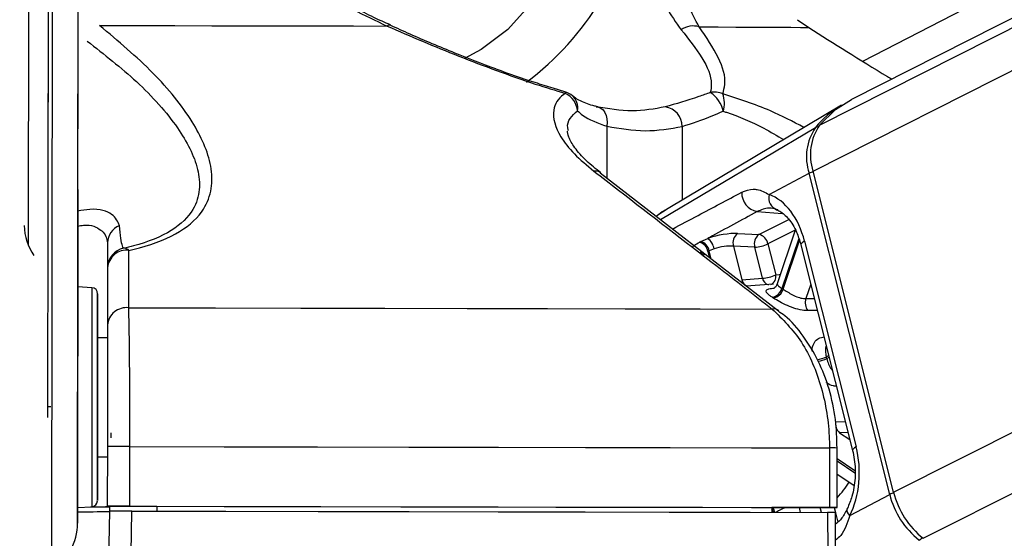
# Model space of a CAD drawing. Header units: millimetres. Extents: x 20 to 22981, y 40 to 19992.
# Tile 10 of 153: x 4059 to 4158, y 6445 to 6497. Entities that reach past the tile are written whole.
import ezdxf

# ---------------------------------------------------------------- set-up
doc = ezdxf.new("R2010")
doc.units = ezdxf.units.MM
doc.header["$LTSCALE"] = 2
doc.layers.add('COMPONENT_GEOMETRY', color=7, linetype='Continuous')
doc.styles.add('SLDTEXTSTYLE0', font='TXT', dxfattribs={"width": 0.75})
doc.dimstyles.new('SLDDIMSTYLE1', dxfattribs={"dimtxt": 100, "dimasz": 6.604, "dimexe": 0, "dimexo": 0.0625, "dimgap": 25, "dimtad": 0, "dimtih": 1, "dimtoh": 1, "dimdec": 1, "dimrnd": 1e-09, "dimzin": 12, "dimdsep": 46, "dimtxsty": 'SLDTEXTSTYLE0', "dimsah": 1, "dimcen": 0.09, "dimadec": 0, "dimazin": 3, "dimtfac": 1, "dimtdec": 1, "dimtofl": 0, "dimtmove": 0, "dimatfit": 3, "dimfxl": 1, "dimfrac": 2, "dimtolj": 1, "dimtzin": 12, "dimarcsym": 0})

# ---------------------------------------------------------------- blocks, each defined once
blk = doc.blocks.new('_D_4')
at = {"layer": 'COMPONENT_GEOMETRY', "color": 7}
for p, q in [((6756.774, 7959.491), (789.118, 7959.491)), ((795.468, 7959.491), (795.468, 5203.331)), ((595.399, 5183.019), (564.93, 5183.019)), ((564.93, 5183.019), (564.93, 5024.269)), ((995.538, 5183.019), (1026.007, 5183.019)), ((1026.007, 5183.019), (1026.007, 5024.269)), ((564.93, 5024.269), (595.399, 5024.269)), ((1026.007, 5024.269), (995.538, 5024.269)), ((795.468, 2118.491), (795.468, 4874.651)), ((6930.953, 2118.491), (789.118, 2118.491))]:
    blk.add_line(p, q, dxfattribs=at)
for points in [[(795.468, 7959.491), (794.452, 7952.887), (796.484, 7952.887)], [(795.468, 2118.491), (796.484, 2125.095), (794.452, 2125.095)]]:
    blk.add_solid(points, dxfattribs=at)
at = {"layer": 'COMPONENT_GEOMETRY', "color": 7, "char_height": 100, "attachment_point": 1, "style": 'SLDTEXTSTYLE0'}
for s, insert in [('9\'6.98"', (595.399, 5153.176)), ('2920.5mm', (467.274, 5003.558))]:
    blk.add_mtext(s, dxfattribs=dict(at, insert=insert))

msp = doc.modelspace()

# ---------------------------------------------------------------- linework, layer by layer
at = {"color": 8, "linetype": 'Continuous', "lineweight": 25}
for p, q in [((4139.02, 6481.983), (4397.517, 6612.467)), ((4139.673, 6486.615), (4388.994, 6612.467)), ((4147.146, 6449.634), (4469.729, 6612.467)), ((4150.13, 6444.993), (4481.908, 6612.467)), ((4064.907, 6446.518), (4065.116, 6602.958)), ((4062.329, 6441.703), (4062.525, 6587.806)), ((4118.26, 6486.499), (4118.253, 6481.275)), ((4125.853, 6486.479), (4125.843, 6479.067)), ((4123.638, 6477.097), (4139.272, 6486.377)), ((4124.418, 6478.213), (4123.297, 6477.474)), ((4133.402, 6477.902), (4135.921, 6477.723)), ((4133.576, 6475.601), (4136.58, 6477.117)), ((4137.233, 6476.047), (4134.483, 6474.659)), ((4137.581, 6475.2), (4135.891, 6470.173)), ((4136.008, 6470.095), (4137.654, 6474.988)), ((4127.787, 6473.733), (4127.58, 6473.754)), ((4128.438, 6473.898), (4128.602, 6473.247)), ((4128.773, 6473.114), (4128.561, 6473.959)), ((4138.794, 6470.605), (4138.301, 6469.139)), ((4138.301, 6469.139), (4139.158, 6469.154)), ((4140.604, 6463.399), (4140.363, 6463.278)), ((4140.407, 6463.104), (4140.647, 6463.226)), ((4141.308, 6456.735), (4142.27, 6456.767)), ((4142.548, 6455.659), (4141.695, 6455.628)), ((4141.695, 6455.628), (4142.73, 6454.934)), ((4143.225, 6451.806), (4141.465, 6452.986)), ((4141.465, 6452.782), (4143.233, 6451.597)), ((4137.615, 6448.087), (4137.738, 6447.599)), ((4139.863, 6447.594), (4139.739, 6448.087)), ((4141.158, 6448.087), (4141.28, 6447.6)), ((4141.288, 6447.57), (4141.524, 6446.632))]:
    msp.add_line(p, q, dxfattribs=at)
at = {"color": 7, "linetype": 'Continuous', "lineweight": 25}
for p, q in [((4387.085, 6612.467), (4142.883, 6489.199)), ((4144.026, 6493.071), (4376.356, 6612.467)), ((4064.952, 6480.132), (4065.116, 6602.959)), ((4061.921, 6457.152), (4062.094, 6586.124)), ((4061.952, 6480.148), (4062.094, 6586.125)), ((4060.089, 6582.462), (4059.944, 6474.52)), ((4137.465, 6497.236), (4138.588, 6496.459)), ((4114.03, 6489.984), (4112.838, 6490.346)), ((4141.885, 6488.632), (4124.416, 6478.216)), ((4135.534, 6467.869), (4117.59, 6481.789)), ((4134.604, 6479.623), (4138.622, 6481.771)), ((4146.749, 6449.422), (4138.622, 6481.771)), ((4147.146, 6449.634), (4139.02, 6481.983)), ((4064.952, 6480.132), (4064.907, 6446.518)), ((4131.429, 6475.697), (4133.576, 6475.601)), ((4137.238, 6476.039), (4135.414, 6470.613)), ((4067.945, 6474.747), (4067.932, 6465.201)), ((4127.719, 6474.895), (4128.415, 6475.206)), ((4134.483, 6474.659), (4135.269, 6471.53)), ((4137.799, 6474.565), (4143.003, 6453.847)), ((4138.165, 6474.93), (4143.37, 6454.212)), ((4129.052, 6474.149), (4128.561, 6473.959)), ((4131, 6474.421), (4131.849, 6471.041)), ((4133.147, 6474.325), (4131, 6474.421)), ((4133.933, 6471.196), (4133.147, 6474.325)), ((4067.941, 6472.254), (4067.933, 6466.465)), ((4131.849, 6471.041), (4133.933, 6471.196)), ((4135.054, 6470.578), (4132.295, 6470.381)), ((4066.37, 6470.233), (4064.939, 6470.31)), ((4067.932, 6465.201), (4066.932, 6465.202)), ((4067.932, 6465.201), (4067.932, 6465.201)), ((4067.917, 6454.226), (4067.909, 6448.226)), ((4070.179, 6448.226), (4070.187, 6454.226)), ((4140.677, 6454.092), (4140.669, 6448.092)), ((4141.459, 6448.088), (4141.467, 6454.088)), ((4066.916, 6453.202), (4067.916, 6453.201)), ((4141.463, 6451.466), (4143.137, 6450.344)), ((4142.731, 6447.274), (4146.749, 6449.422)), ((4064.909, 6448.1), (4066.34, 6448.173)), ((4067.909, 6448.21), (4067.909, 6448.226)), ((4072.909, 6448.203), (4067.909, 6448.21)), ((4067.909, 6448.21), (4067.909, 6448.192)), ((4067.909, 6448.21), (4067.909, 6448.182)), ((4067.909, 6448.192), (4068.127, 6448.192)), ((4067.909, 6448.182), (4067.909, 6448.192)), ((4068.118, 6447.726), (4068.003, 6441.621)), ((4068.127, 6448.209), (4068.118, 6447.708)), ((4072.909, 6448.215), (4072.908, 6447.721)), ((4134.878, 6448.097), (4134.871, 6447.605)), ((4140.873, 6448.087), (4134.878, 6448.087)), ((4141.29, 6441.452), (4141.288, 6447.589))]:
    msp.add_line(p, q, dxfattribs=at)
at = {"color": 8, "linetype": 'Continuous', "lineweight": 25, "flags": 128}
for points in [[(4116.612, 6518.004), (4116.356, 6513.725), (4115.605, 6509.564), (4114.38, 6505.635), (4112.714, 6502.045), (4110.654, 6498.891), (4108.254, 6496.26), (4105.581, 6494.223), (4103.907, 6493.325)], [(4114.028, 6489.98), (4114.044, 6489.97), (4114.057, 6489.948), (4114.066, 6489.914), (4114.071, 6489.868), (4114.072, 6489.811)], [(4138.165, 6474.93), (4138.001, 6474.832), (4137.883, 6474.739), (4137.814, 6474.652), (4137.797, 6474.576), (4137.799, 6474.565)], [(4135.269, 6471.53), (4135.595, 6471.567), (4135.738, 6471.577)], [(4066.37, 6470.233), (4066.37, 6470.216), (4066.369, 6469.686), (4066.368, 6468.441), (4066.365, 6466.567), (4066.362, 6464.191), (4066.358, 6461.475)], [(4066.358, 6461.475), (4066.354, 6458.604), (4066.35, 6455.774), (4066.347, 6453.178), (4066.344, 6450.992), (4066.342, 6449.365), (4066.341, 6448.41), (4066.34, 6448.173)], [(4143.37, 6454.212), (4143.206, 6454.114), (4143.088, 6454.021), (4143.019, 6453.934), (4143.001, 6453.858), (4143.004, 6453.845)], [(4142.731, 6447.274), (4142.591, 6447.453), (4142.497, 6447.627), (4142.452, 6447.79), (4142.457, 6447.935), (4142.483, 6448.01)]]:
    msp.add_lwpolyline(points, dxfattribs=at)
at = {"color": 7, "linetype": 'Continuous', "lineweight": 25, "flags": 128}
for points in [[(4067.129, 6496.651), (4070.937, 6496.645), (4074.706, 6496.639), (4078.429, 6496.632), (4082.099, 6496.626), (4085.709, 6496.619), (4089.253, 6496.612), (4092.723, 6496.605), (4096.114, 6496.598)], [(4127.549, 6496.513), (4129.468, 6496.506), (4131.239, 6496.499), (4132.858, 6496.492), (4134.323, 6496.485), (4135.631, 6496.478), (4136.779, 6496.472), (4137.766, 6496.465), (4138.588, 6496.459)], [(4117.157, 6488.471), (4117.415, 6488.436), (4117.655, 6488.326), (4117.865, 6488.145), (4118.039, 6487.9), (4118.17, 6487.6), (4118.252, 6487.258), (4118.282, 6486.886), (4118.26, 6486.499)], [(4139.673, 6486.615), (4141.29, 6488.189), (4142.883, 6489.199)], [(4064.944, 6474.614), (4064.944, 6474.635), (4064.943, 6473.937), (4064.942, 6472.628), (4064.939, 6470.906), (4064.937, 6469.033), (4064.935, 6467.295), (4064.933, 6465.956), (4064.932, 6465.22), (4064.932, 6465.199), (4064.933, 6465.896), (4064.934, 6467.206), (4064.937, 6468.928), (4064.939, 6470.801), (4064.942, 6472.539), (4064.943, 6473.878), (4064.944, 6474.614)], [(4127.6, 6474.834), (4127.628, 6474.848), (4127.719, 6474.895)], [(4128.561, 6473.959), (4128.467, 6473.913), (4128.438, 6473.898)], [(4066.927, 6461.351), (4066.93, 6463.919), (4066.933, 6466.166), (4066.935, 6467.939), (4066.937, 6469.116), (4066.938, 6469.617), (4066.937, 6469.409), (4066.936, 6468.505), (4066.934, 6466.967), (4066.932, 6465.202)], [(4070.073, 6468.213), (4078.803, 6468.199), (4087.42, 6468.185), (4095.89, 6468.17), (4104.181, 6468.154), (4112.259, 6468.139), (4120.094, 6468.123), (4127.655, 6468.106), (4134.912, 6468.09)], [(4066.932, 6465.202), (4066.932, 6465.526), (4066.933, 6465.797), (4066.932, 6465.352), (4066.93, 6464.242), (4066.928, 6462.585), (4066.926, 6460.562)], [(4066.916, 6453.202), (4066.914, 6452.238), (4066.912, 6450.465), (4066.91, 6449.288), (4066.91, 6448.787), (4066.91, 6448.995), (4066.911, 6449.899), (4066.913, 6451.437), (4066.916, 6453.504), (4066.919, 6455.959), (4066.923, 6458.636), (4066.927, 6461.351)], [(4066.926, 6460.562), (4066.923, 6458.391), (4066.92, 6456.308), (4066.917, 6454.539), (4066.916, 6453.275), (4066.915, 6452.653), (4066.915, 6452.741), (4066.916, 6453.202)], [(4068.266, 6455.614), (4068.266, 6455.614), (4068.266, 6455.6), (4068.266, 6455.57), (4068.265, 6455.523), (4068.264, 6455.463), (4068.262, 6455.389), (4068.261, 6455.307), (4068.259, 6455.217), (4068.257, 6455.124)], [(4070.187, 6454.226), (4079.693, 6454.211), (4089.077, 6454.195), (4098.298, 6454.179), (4107.319, 6454.162), (4116.104, 6454.145), (4124.615, 6454.128), (4132.817, 6454.11), (4140.677, 6454.092)], [(4066.207, 6448.166), (4067.609, 6448.166), (4068.126, 6448.166)], [(4070.179, 6448.226), (4079.685, 6448.211), (4089.069, 6448.195), (4098.29, 6448.179), (4107.311, 6448.162), (4116.096, 6448.145), (4124.607, 6448.128), (4132.809, 6448.11), (4140.669, 6448.092)], [(4070.274, 6441.551), (4070.35, 6445.55), (4070.392, 6447.725)], [(4070.392, 6447.725), (4079.843, 6447.71), (4089.172, 6447.695), (4098.34, 6447.679), (4107.311, 6447.662), (4116.047, 6447.645), (4124.513, 6447.628), (4132.674, 6447.61), (4140.497, 6447.592)], [(4072.909, 6448.215), (4081.219, 6448.201), (4089.422, 6448.188), (4097.491, 6448.173), (4105.398, 6448.159), (4113.116, 6448.144), (4120.619, 6448.128), (4127.881, 6448.113), (4134.878, 6448.097)], [(4140.669, 6448.092), (4140.978, 6448.091), (4141.219, 6448.09), (4141.38, 6448.089), (4141.454, 6448.089), (4141.437, 6448.088), (4141.331, 6448.088), (4141.14, 6448.087), (4140.873, 6448.087)], [(4140.497, 6447.592), (4140.498, 6443.593), (4140.499, 6441.417)]]:
    msp.add_lwpolyline(points, dxfattribs=at)
at = {"color": 8, "linetype": 'Continuous', "lineweight": 25}
for centre, radius, start, end in [((4092.901, 6514.098), 28.868, 306.69016, 351.30322), ((4096.34, 6496.356), 0.331, 74.63466, 133.16398), ((4113.661, 6488.342), 1.659, 350.21282, 47.97749), ((4139.481, 6486), 0.431, 83.48251, 118.92449), ((4117.065, 6481.087), 0.905, 53.06824, 98.07608), ((4139.48, 6480.046), 1.926, 103.33548, 116.4357), ((4134.401, 6471.359), 0.885, 295.25755, 11.14486), ((4132.705, 6471.213), 0.874, 191.38711, 250.48589), ((4134.781, 6471.364), 0.864, 191.21994, 252.40989), ((4135.021, 6467.202), 0.894, 52.16871, 97.00281), ((4138.846, 6466.431), 3.5, 279.97046, 295.69695), ((4138.897, 6466.395), 3.62, 280.24918, 294.65285), ((4140.699, 6363.098), 90.994, 89.51692, 90.01421), ((4133.395, 6456.572), 11.004, 317.13263, 327.47339), ((4147.607, 6447.697), 1.926, 103.32904, 116.43535), ((4133.622, 6447.16), 1.487, 17.05744, 32.13503), ((4133.75, 6447.207), 1.485, 14.61994, 36.3437), ((4149.276, 6445.666), 0.966, 297.0647, 321.62554)]:
    msp.add_arc(centre, radius, start, end, dxfattribs=at)
at = {"color": 7, "linetype": 'Continuous', "lineweight": 25}
for centre, radius, start, end in [((4126.942, 6494.551), 2.053, 72.80628, 125.68226), ((4113.464, 6488.061), 2, 49.15921, 73.55817), ((4113.099, 6487.828), 2.209, 6.02702, 63.86714), ((4129.096, 6487.873), 2.067, 66.51357, 101.79524), ((4127.107, 6487.437), 2.915, 11.53309, 57.49793), ((4127.504, 6488.833), 2.59, 341.70571, 21.16596), ((4123.827, 6486.45), 2.026, 0.81211, 81.22081), ((4147.074, 6479.976), 10.092, 120.94158, 140.63112), ((4144.064, 6483.634), 5.308, 145.82322, 198.11913), ((4143.639, 6483.412), 5.278, 145.82322, 198.11913), ((4133.772, 6479.803), 1.936, 178.5099, 258.99634), ((4135.747, 6479.26), 1.199, 162.40084, 256.17388), ((4064.754, 6476.514), 5.207, 179.97825, 215.68534), ((4069.851, 6474.721), 1.907, 111.84399, 179.22673), ((4132.163, 6474.74), 1.206, 127.47125, 195.35675), ((4134.31, 6474.644), 1.206, 127.47125, 195.35675), ((4133.315, 6474.442), 1.188, 10.50556, 77.27006), ((4127.233, 6473.662), 1.228, 11.08821, 72.6396), ((4127.358, 6473.724), 1.226, 11.06552, 72.8389), ((4127.487, 6473.927), 1.58, 8.06331, 54.01085), ((4132.97, 6477.869), 3.549, 272.86054, 295.22929), ((4069.94, 6472.251), 1.999, 101.27915, 179.90874), ((4069.846, 6472.108), 1.91, 82.5902, 175.61202), ((4069.589, 6473.504), 0.709, 44.70097, 93.19002), ((4133.756, 6474.74), 3.549, 272.86054, 295.22929), ((4066.338, 6469.633), 0.6, 359.92297, 86.92297), ((4134.668, 6470.513), 1.269, 281.5477, 344.48293), ((4134.776, 6470.456), 1.284, 281.39142, 343.6705), ((4131.573, 6463.605), 7.861, 55.64568, 56.67512), ((4130.956, 6463.237), 7.219, 55.64568, 56.67512), ((4139.597, 6468.729), 1.359, 162.44922, 215.81088), ((4069.836, 6466.319), 1.909, 82.86799, 175.62435), ((4125.02, 6459.331), 15.843, 13.77929, 14.42446), ((4142.5, 6456.531), 1.21, 170.26429, 228.28611), ((4068.977, 6014.506), 439.721, 89.8423, 90.13812), ((4066.31, 6448.772), 0.6, 272.92297, 359.92297), ((4154.973, 6451.446), 8.47, 193.82573, 231.62893), ((4155.416, 6451.67), 8.517, 193.82573, 231.62893), ((4066.61, 6588.477), 140.301, 269.90581, 270.53055), ((4068.969, 6008.506), 439.721, 89.8423, 90.13812), ((4065.703, 6826.963), 379.289, 269.87499, 270.3647), ((4059.07, 6446.545), 5.837, 303.93983, 359.73026)]:
    msp.add_arc(centre, radius, start, end, dxfattribs=at)
for centre, major_axis, ratio, start_param, end_param in [((4133.519, 6472.445), (-0.149, 7.383), 0.67204, 5.041986, 6.032652), ((4129.671, 6474.749), (2.741, 0.58), 0.275806, 0.817832, 1.987525), ((4129.87, 6473.809), (1.772, 0.335), 0.295802, 0.82501, 1.994704), ((4138.723, 6451.727), (-0.149, 7.383), 0.67204, 4.051321, 5.041986)]:
    msp.add_ellipse(centre, major_axis=major_axis, ratio=ratio, start_param=start_param, end_param=end_param, dxfattribs=at)
at = {"color": 8, "linetype": 'Continuous', "lineweight": 25}
msp.add_ellipse((4129.748, 6473.747), major_axis=(1.772, 0.335), ratio=0.295802, start_param=2.81091, end_param=3.159182, dxfattribs=at)
at = {"color": 7, "linetype": 'Continuous', "lineweight": 25}
for points, knots in [([(4080.022, 6509.734), (4080.773, 6508.498), (4082.316, 6505.956), (4085.595, 6502.82), (4090.114, 6499.429), (4093.807, 6497.687), (4096.114, 6496.598)], [0, 0, 0, 0, 0.202402, 0.415938, 0.635024, 1, 1, 1, 1]), ([(4096.437, 6496.717), (4095.879, 6496.957), (4093.999, 6497.763), (4090.839, 6499.622), (4087.352, 6502.169), (4084.509, 6504.95), (4082.443, 6507.538), (4081.535, 6509.351), (4081.136, 6510.147)], [0, 0, 0, 0, 0.090492, 0.304932, 0.530843, 0.713042, 0.87407, 1, 1, 1, 1]), ([(4121.437, 6509.733), (4121.518, 6508.87), (4121.706, 6506.851), (4122.244, 6504.081), (4123.063, 6501.157), (4124.148, 6498.418), (4125.209, 6496.957), (4125.745, 6496.219)], [0, 0, 0, 0, 0.135243, 0.316731, 0.502899, 0.748887, 1, 1, 1, 1]), ([(4127.549, 6496.513), (4127.158, 6497.219), (4126.368, 6498.645), (4125.64, 6501.271), (4125.095, 6504.113), (4124.753, 6506.789), (4124.65, 6508.778), (4124.607, 6509.614)], [0, 0, 0, 0, 0.245373, 0.495297, 0.678097, 0.864612, 1, 1, 1, 1]), ([(4070.092, 6474.002), (4070.446, 6474.084), (4072.43, 6474.545), (4075.489, 6475.787), (4077.71, 6477.948), (4078.52, 6480.234), (4078.413, 6483.19), (4076.617, 6487.144), (4072.726, 6491.951), (4069.009, 6495.073), (4067.129, 6496.651)], [0, 0, 0, 0, 0.0240245, 0.1346376, 0.2445094, 0.3326295, 0.4239819, 0.6010944, 0.7982532, 1, 1, 1, 1]), ([(4096.114, 6496.598), (4097.295, 6496.083), (4099.661, 6495.051), (4103.337, 6493.549), (4107.127, 6492.1), (4110.729, 6490.831), (4113.059, 6490.12), (4114.072, 6489.811)], [0, 0, 0, 0, 0.206298, 0.413382, 0.623939, 0.836399, 1, 1, 1, 1]), ([(4107.064, 6492.273), (4105.683, 6492.798), (4102.739, 6493.919), (4099.21, 6495.415), (4097.089, 6496.374), (4096.427, 6496.673)], [0, 0, 0, 0, 0.377827, 0.805706, 1, 1, 1, 1]), ([(4129.919, 6489.768), (4130.01, 6490.075), (4130.327, 6491.154), (4129.673, 6493.407), (4128.264, 6495.467), (4127.549, 6496.513)], [0, 0, 0, 0, 0.163716, 0.575625, 1, 1, 1, 1]), ([(4138.588, 6496.459), (4141.126, 6494.847), (4143.785, 6493.157), (4146.817, 6491.339), (4146.956, 6491.255)], [0, 0, 0, 0, 0.9541, 1, 1, 1, 1]), ([(4125.745, 6496.219), (4126.5, 6495.269), (4128.027, 6493.348), (4128.909, 6491.226), (4128.724, 6490.184), (4128.673, 6489.896)], [0, 0, 0, 0, 0.414625, 0.838122, 1, 1, 1, 1]), ([(4112.838, 6490.346), (4112.231, 6490.527), (4110.31, 6491.101), (4108.367, 6491.769), (4107.08, 6492.267), (4107.064, 6492.273)], [0, 0, 0, 0, 0.313524, 0.991782, 1, 1, 1, 1]), ([(4114.072, 6489.811), (4114.015, 6489.773), (4113.346, 6489.336), (4112.562, 6488.034), (4113.2, 6485.855), (4114.862, 6483.718), (4116.246, 6482.561), (4116.938, 6481.983)], [0, 0, 0, 0, 0.024281, 0.282768, 0.612987, 0.806483, 1, 1, 1, 1]), ([(4117.379, 6488.456), (4117.262, 6488.48), (4116.56, 6488.625), (4115.603, 6489.005), (4114.897, 6489.425), (4114.776, 6489.572), (4114.775, 6489.572)], [0, 0, 0, 0, 0.088964, 0.535096, 0.997982, 1, 1, 1, 1]), ([(4128.673, 6489.896), (4128.285, 6489.755), (4126.61, 6489.146), (4125.211, 6488.754), (4124.136, 6488.452)], [0, 0, 0, 0, 0.2315911, 1, 1, 1, 1]), ([(4124.136, 6488.452), (4123.039, 6488.253), (4120.811, 6487.849), (4118.387, 6488.262), (4117.157, 6488.471)], [0, 0, 0, 0, 0.492367, 1, 1, 1, 1]), ([(4115.296, 6488.06), (4115.458, 6487.908), (4116.155, 6487.253), (4117.346, 6486.827), (4118.26, 6486.499)], [0, 0, 0, 0, 0.2319257, 1, 1, 1, 1]), ([(4125.853, 6486.479), (4126.834, 6486.801), (4128.112, 6487.221), (4129.615, 6487.87), (4129.963, 6488.02)], [0, 0, 0, 0, 0.7680743, 1, 1, 1, 1]), ([(4118.26, 6486.499), (4119.556, 6486.28), (4122.186, 6485.835), (4124.619, 6486.262), (4125.853, 6486.479)], [0, 0, 0, 0, 0.4927247, 1, 1, 1, 1]), ([(4117.633, 6481.815), (4117.136, 6482.212), (4116.042, 6483.088), (4114.956, 6484.366), (4114.353, 6485.429), (4114.274, 6485.954), (4114.288, 6486.012), (4114.288, 6486.014)], [0, 0, 0, 0, 0.220957, 0.486741, 0.741155, 0.989647, 1, 1, 1, 1]), ([(4116.938, 6481.983), (4117.766, 6481.344), (4121.906, 6478.153), (4127.898, 6473.523), (4133.058, 6469.525), (4134.912, 6468.09)], [0, 0, 0, 0, 0.138099, 0.690493, 1, 1, 1, 1]), ([(4131.836, 6479.853), (4132.231, 6480.004), (4132.754, 6480.203), (4133.656, 6480.117), (4134.193, 6479.837), (4134.604, 6479.623)], [0, 0, 0, 0, 0.417867, 0.554004, 1, 1, 1, 1]), ([(4124.249, 6478.111), (4124.173, 6478.072), (4123.833, 6477.897), (4123.532, 6477.659), (4123.297, 6477.474)], [0, 0, 0, 0, 0.224129, 1, 1, 1, 1]), ([(4133.402, 6477.902), (4131.804, 6477.038), (4130.142, 6476.14), (4128.48, 6475.241), (4128.415, 6475.206)], [0, 0, 0, 0, 0.961066, 1, 1, 1, 1]), ([(4135.461, 6478.096), (4135.161, 6478.178), (4134.465, 6478.368), (4133.788, 6478.072), (4133.402, 6477.902)], [0, 0, 0, 0, 0.429774, 1, 1, 1, 1]), ([(4135.251, 6478.141), (4135.393, 6478.08), (4135.814, 6477.901), (4136.586, 6477.224), (4137.357, 6476.018), (4137.666, 6475.001), (4137.799, 6474.565)], [0, 0, 0, 0, 0.151549, 0.446649, 0.762748, 1, 1, 1, 1]), ([(4069.549, 6474.211), (4069.511, 6474.279), (4069.421, 6474.437), (4069.284, 6475.12), (4069.189, 6476.032), (4069.142, 6476.491)], [0, 0, 0, 0, 0.274919, 0.635768, 1, 1, 1, 1]), ([(4067.945, 6474.747), (4067.944, 6474.088), (4067.942, 6472.758), (4067.941, 6472.423), (4067.941, 6472.254)], [0, 0, 0, 0, 0.4953193, 1, 1, 1, 1]), ([(4126.91, 6474.391), (4126.96, 6474.431), (4127.144, 6474.578), (4127.408, 6474.726), (4127.6, 6474.834)], [0, 0, 0, 0, 0.27439, 1, 1, 1, 1]), ([(4070.073, 6468.213), (4070.075, 6468.852), (4070.081, 6470.783), (4070.088, 6472.711), (4070.092, 6474.002)], [0, 0, 0, 0, 0.330975, 1, 1, 1, 1]), ([(4127.66, 6473.846), (4127.656, 6473.848), (4127.641, 6473.853), (4127.743, 6473.801), (4127.912, 6473.636), (4127.943, 6473.462), (4127.955, 6473.397)], [0, 0, 0, 0, 0.095112, 0.39456, 0.775193, 1, 1, 1, 1]), ([(4135.402, 6470.62), (4135.36, 6470.518), (4135.28, 6470.322), (4135.091, 6470.182), (4135.003, 6470.145), (4135.011, 6470.147), (4135.013, 6470.148)], [0, 0, 0, 0, 0.33475, 0.649106, 0.895369, 1, 1, 1, 1]), ([(4134.922, 6469.269), (4134.827, 6469.335), (4134.556, 6469.521), (4134.299, 6469.777), (4134.279, 6469.993), (4134.534, 6470.138), (4134.913, 6470.184), (4135.104, 6470.207)], [0, 0, 0, 0, 0.116734, 0.333017, 0.551924, 0.773865, 1, 1, 1, 1]), ([(4136.008, 6470.095), (4136.148, 6470.001), (4136.428, 6469.815), (4136.961, 6469.511), (4137.517, 6469.263), (4137.978, 6469.142), (4138.219, 6469.14), (4138.301, 6469.139)], [0, 0, 0, 0, 0.219859, 0.440343, 0.66314, 0.88549, 1, 1, 1, 1]), ([(4138.494, 6467.934), (4138.369, 6467.936), (4138.002, 6467.944), (4137.302, 6468.095), (4136.453, 6468.409), (4135.644, 6468.805), (4135.234, 6469.067), (4135.03, 6469.197)], [0, 0, 0, 0, 0.119584, 0.349288, 0.573021, 0.788436, 1, 1, 1, 1]), ([(4070.187, 6454.226), (4070.187, 6456.013), (4070.187, 6459.585), (4070.151, 6464.331), (4070.107, 6466.997), (4070.078, 6468.048), (4070.073, 6468.213)], [0, 0, 0, 0, 0.3136596, 0.6271455, 0.9416176, 1, 1, 1, 1]), ([(4134.912, 6468.09), (4135.952, 6467.065), (4138.034, 6465.016), (4140.026, 6460.286), (4140.652, 6456.448), (4140.674, 6454.376), (4140.677, 6454.092)], [0, 0, 0, 0, 0.317078, 0.634488, 0.949899, 1, 1, 1, 1]), ([(4141.446, 6454.088), (4141.418, 6455.051), (4141.359, 6457.073), (4140.697, 6460.055), (4139.613, 6462.913), (4138.084, 6465.399), (4136.696, 6467.078), (4135.744, 6467.715), (4135.527, 6467.86)], [0, 0, 0, 0, 0.173694, 0.364518, 0.557243, 0.749854, 0.943083, 1, 1, 1, 1]), ([(4067.933, 6466.465), (4067.933, 6466.321), (4067.932, 6465.402), (4067.929, 6463.07), (4067.923, 6458.917), (4067.919, 6455.79), (4067.917, 6454.226)], [0, 0, 0, 0, 0.058442, 0.373089, 0.686524, 1, 1, 1, 1]), ([(4062.222, 6458.242), (4062.216, 6458.242), (4062.156, 6458.237), (4062.053, 6458.23), (4061.962, 6458.229), (4061.922, 6458.228)], [0, 0, 0, 0, 0.061815, 0.586012, 1, 1, 1, 1]), ([(4143.003, 6453.847), (4143.069, 6453.544), (4143.265, 6452.641), (4143.313, 6451.026), (4143.037, 6449.301), (4142.651, 6448.401), (4142.484, 6448.011)], [0, 0, 0, 0, 0.153996, 0.459566, 0.765706, 1, 1, 1, 1]), ([(4070.392, 6447.725), (4070.166, 6447.726), (4069.714, 6447.726), (4069.073, 6447.727), (4068.556, 6447.727), (4068.191, 6447.727), (4068.143, 6447.726), (4068.118, 6447.726)], [0, 0, 0, 0, 0.197556, 0.39511, 0.592696, 0.790302, 1, 1, 1, 1]), ([(4142.483, 6448.021), (4142.449, 6447.95), (4142.222, 6447.473), (4141.825, 6446.841), (4141.454, 6446.549), (4141.288, 6446.419)], [0, 0, 0, 0, 0.089282, 0.5948, 1, 1, 1, 1]), ([(4141.264, 6447.589), (4141.264, 6447.589), (4141.263, 6447.59), (4141.007, 6447.591), (4140.67, 6447.592), (4140.497, 6447.592)], [0, 0, 0, 0, 0.2463455, 0.6119852, 1, 1, 1, 1])]:
    msp.add_open_spline(points, degree=3, knots=knots, dxfattribs=at)
at = {"color": 8, "linetype": 'Continuous', "lineweight": 25}
for points, knots in [([(4065.884, 6495.081), (4067.607, 6493.735), (4071.199, 6490.929), (4075.093, 6486.555), (4077.034, 6482.86), (4077.309, 6480.096), (4076.679, 6477.958), (4074.646, 6475.903), (4071.76, 6474.726), (4069.885, 6474.289), (4069.549, 6474.211)], [0, 0, 0, 0, 0.190889, 0.397746, 0.578098, 0.666891, 0.758419, 0.867231, 0.976248, 1, 1, 1, 1]), ([(4138.109, 6486.38), (4136.987, 6486.967), (4134.323, 6488.363), (4131.534, 6489.253), (4129.919, 6489.768)], [0, 0, 0, 0, 0.420941, 1, 1, 1, 1]), ([(4114.384, 6486.042), (4114.354, 6486.149), (4114.113, 6487.017), (4114.743, 6487.573), (4115.296, 6488.06)], [0, 0, 0, 0, 0.123377, 1, 1, 1, 1]), ([(4129.963, 6488.02), (4130.077, 6487.982), (4131.411, 6487.534), (4133.562, 6486.657), (4135.397, 6485.55), (4136.053, 6485.155)], [0, 0, 0, 0, 0.056395, 0.66278, 1, 1, 1, 1]), ([(4124.859, 6476.15), (4125.721, 6476.606), (4128.044, 6477.836), (4130.372, 6479.074), (4131.836, 6479.853)], [0, 0, 0, 0, 0.370823, 1, 1, 1, 1]), ([(4069.142, 6476.491), (4068.962, 6476.897), (4068.598, 6477.718), (4066.895, 6478.286), (4065.346, 6478.025), (4064.917, 6477.953)], [0, 0, 0, 0, 0.413826, 0.837497, 1, 1, 1, 1]), ([(4064.915, 6476.439), (4065.122, 6476.477), (4066.23, 6476.684), (4066.9, 6476.313), (4067.739, 6475.679), (4067.845, 6475.198), (4067.945, 6474.747)], [0, 0, 0, 0, 0.097083, 0.517737, 0.547714, 1, 1, 1, 1]), ([(4135.42, 6470.612), (4135.423, 6470.576), (4135.431, 6470.502), (4135.634, 6470.345), (4135.824, 6470.218), (4135.891, 6470.173)], [0, 0, 0, 0, 0.374452, 0.779591, 1, 1, 1, 1]), ([(4139.46, 6467.953), (4139.351, 6467.951), (4139.029, 6467.945), (4138.707, 6467.938), (4138.494, 6467.934)], [0, 0, 0, 0, 0.337911, 1, 1, 1, 1]), ([(4138.947, 6463.837), (4138.944, 6463.935), (4138.933, 6464.292), (4139.143, 6464.751), (4139.551, 6465.172), (4139.97, 6465.253), (4140.181, 6465.293)], [0, 0, 0, 0, 0.111141, 0.402869, 0.69864, 1, 1, 1, 1]), ([(4140.353, 6464.398), (4140.32, 6464.304), (4140.244, 6464.079), (4140.273, 6463.673), (4140.34, 6463.38), (4140.363, 6463.278)], [0, 0, 0, 0, 0.31893, 0.760028, 1, 1, 1, 1]), ([(4140.407, 6463.104), (4140.464, 6462.914), (4140.579, 6462.534), (4140.786, 6462.106), (4140.945, 6461.938), (4140.98, 6461.899)], [0, 0, 0, 0, 0.435301, 0.871838, 1, 1, 1, 1]), ([(4141.437, 6460.293), (4141.317, 6460.308), (4140.965, 6460.353), (4140.587, 6460.489), (4140.375, 6460.696), (4140.364, 6460.707)], [0, 0, 0, 0, 0.330461, 0.965228, 1, 1, 1, 1]), ([(4136.274, 6448.087), (4136.162, 6448.043), (4135.859, 6447.923), (4135.484, 6447.735), (4135.265, 6447.622), (4135.187, 6447.582)], [0, 0, 0, 0, 0.27666, 0.745134, 1, 1, 1, 1]), ([(4142.731, 6447.274), (4142.478, 6446.524), (4142.127, 6445.488), (4141.471, 6444.945), (4141.289, 6444.794)], [0, 0, 0, 0, 0.722948, 1, 1, 1, 1])]:
    msp.add_open_spline(points, degree=3, knots=knots, dxfattribs=at)

# ---------------------------------------------------------------- dimensions: what is measured, and where the dimension line sits
at = {"layer": 'COMPONENT_GEOMETRY', "color": 7}
dim = msp.add_linear_dim(base=(795.468, 7959.491), p1=(6933.493, 2118.491), p2=(6759.314, 7959.491), angle=90, dimstyle='SLDDIMSTYLE1', dxfattribs=at)
dim.commit()
dim.dimension.update_dxf_attribs({"geometry": '_D_4', "text_midpoint": (795.468, 5038.991), "dimtype": 160})

doc.saveas('drawing.dxf')
